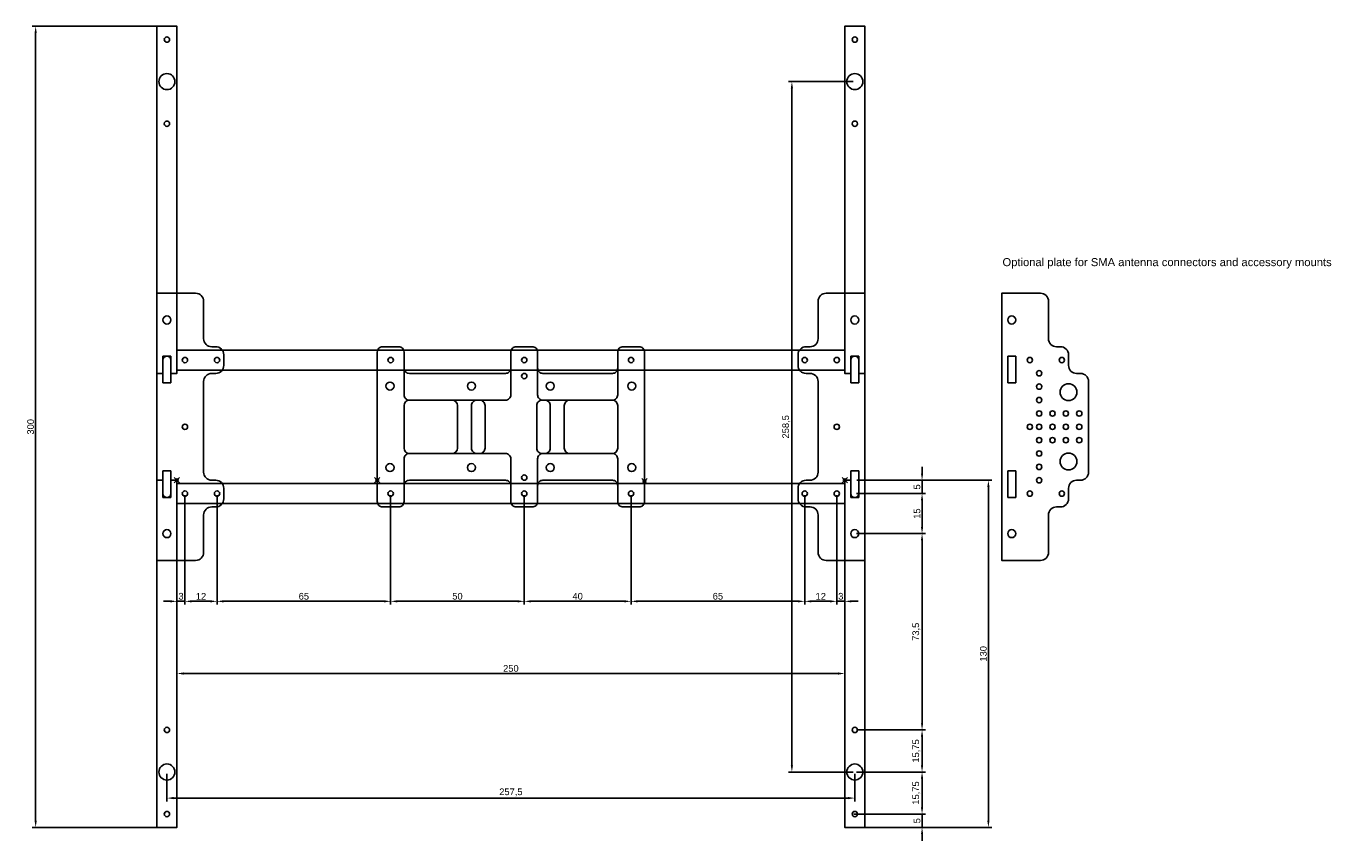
# Model space of a CAD drawing. Header units: millimetres. Extents: x -49 to 442, y -5 to 300.
import ezdxf

# ---------------------------------------------------------------- set-up
doc = ezdxf.new("R2010")
doc.units = ezdxf.units.MM
doc.header["$PDMODE"] = 35
for name, color, linetype in [('arms', 3, 'Continuous'), ('body', 5, 'Continuous'), ('bottom', 6, 'Continuous'), ('bottom_int', 4, 'Continuous'), ('Construction', 9, 'Continuous'), ('inner', 5, 'Continuous')]:
    doc.layers.add(name, color=color, linetype=linetype)
doc.styles.get("Standard").update_dxf_attribs({"font": 'Arial Regular.ttf'})
doc.dimstyles.new('ISO-25', dxfattribs={"dimtxt": 2.5, "dimasz": 2.5, "dimexe": 1.25, "dimexo": 0.625, "dimtad": 1, "dimtxsty": 'Standard', "dimcen": 2.5, "dimadec": 0, "dimazin": 0, "dimtfac": 1, "dimtmove": 0, "dimatfit": 3, "dimfxl": 1, "dimarcsym": 0})

# ---------------------------------------------------------------- blocks, each defined once
blk = doc.blocks.new('*D4')
at = {"layer": 'body', "color": 0, "lineweight": -2, "transparency": 16777216}
for p, q in [((6.88, 300), (-46.64, 300)), ((-45.39, 2.5), (-45.39, 297.5)), ((6.88, 0), (-46.64, 0))]:
    blk.add_line(p, q, dxfattribs=at)
at = {"layer": 'body', "color": 0, "transparency": 16777216}
for points in [[(-45.8, 297.5), (-44.97, 297.5), (-45.39, 300)], [(-45.8, 2.5), (-44.97, 2.5), (-45.39, 0)]]:
    blk.add_solid(points, dxfattribs=at)
at = {"layer": 'body', "color": 0, "transparency": 16777216, "insert": (-47.28, 150), "char_height": 2.5, "attachment_point": 5, "rotation": 90}
blk.add_mtext('300', dxfattribs=at)
blk = doc.blocks.new('*D7')
at = {"layer": 'Construction', "color": 0, "lineweight": -2, "transparency": 16777216}
for p, q in [((260.62, 279.25), (236.45, 279.25)), ((237.7, 276.75), (237.7, 23.25)), ((260.62, 20.75), (236.45, 20.75))]:
    blk.add_line(p, q, dxfattribs=at)
at = {"layer": 'Construction', "color": 0, "transparency": 16777216}
for points in [[(237.28, 276.75), (238.11, 276.75), (237.7, 279.25)], [(237.28, 23.25), (238.11, 23.25), (237.7, 20.75)]]:
    blk.add_solid(points, dxfattribs=at)
at = {"layer": 'Construction', "color": 0, "transparency": 16777216, "insert": (235.57, 150), "char_height": 2.5, "attachment_point": 5, "rotation": 90}
blk.add_mtext('258,5', dxfattribs=at)
blk = doc.blocks.new('*D8')
at = {"layer": 'Construction', "color": 0, "lineweight": -2, "transparency": 16777216}
for p, q in [((3.75, 20.12), (3.75, 9.73)), ((261.25, 20.12), (261.25, 9.73)), ((6.25, 10.98), (258.75, 10.98))]:
    blk.add_line(p, q, dxfattribs=at)
at = {"layer": 'Construction', "color": 0, "transparency": 16777216}
for points in [[(6.25, 11.4), (6.25, 10.56), (3.75, 10.98)], [(258.75, 11.4), (258.75, 10.56), (261.25, 10.98)]]:
    blk.add_solid(points, dxfattribs=at)
at = {"layer": 'Construction', "color": 0, "transparency": 16777216, "insert": (132.5, 13.11), "char_height": 2.5, "attachment_point": 5}
blk.add_mtext('257,5', dxfattribs=at)
blk = doc.blocks.new('*D14')
at = {"layer": 'Construction', "color": 0, "lineweight": -2, "transparency": 16777216}
for p, q in [((286.42, 7.5), (286.42, 10)), ((260.88, 5), (287.67, 5)), ((286.42, 0), (286.42, 5)), ((261.88, 0), (287.67, 0)), ((286.42, -2.5), (286.42, -5))]:
    blk.add_line(p, q, dxfattribs=at)
at = {"layer": 'Construction', "color": 0, "transparency": 16777216}
for points in [[(286.01, 7.5), (286.84, 7.5), (286.42, 5)], [(286.01, -2.5), (286.84, -2.5), (286.42, 0)]]:
    blk.add_solid(points, dxfattribs=at)
at = {"layer": 'Construction', "color": 0, "transparency": 16777216, "insert": (284.53, 2.5), "char_height": 2.5, "attachment_point": 5, "rotation": 90}
blk.add_mtext('5', dxfattribs=at)
blk = doc.blocks.new('*D15')
at = {"layer": 'Construction', "color": 0, "lineweight": -2, "transparency": 16777216}
for p, q in [((261.88, 20.75), (287.67, 20.75)), ((286.42, 7.5), (286.42, 18.25)), ((260.88, 5), (287.67, 5))]:
    blk.add_line(p, q, dxfattribs=at)
at = {"layer": 'Construction', "color": 0, "transparency": 16777216}
for points in [[(286.01, 18.25), (286.84, 18.25), (286.42, 20.75)], [(286.01, 7.5), (286.84, 7.5), (286.42, 5)]]:
    blk.add_solid(points, dxfattribs=at)
at = {"layer": 'Construction', "color": 0, "transparency": 16777216, "insert": (284.29, 12.88), "char_height": 2.5, "attachment_point": 5, "rotation": 90}
blk.add_mtext('15,75', dxfattribs=at)
blk = doc.blocks.new('*D16')
at = {"layer": 'Construction', "color": 0, "lineweight": -2, "transparency": 16777216}
for p, q in [((261.88, 36.5), (287.67, 36.5)), ((286.42, 23.25), (286.42, 34)), ((261.88, 20.75), (287.67, 20.75))]:
    blk.add_line(p, q, dxfattribs=at)
at = {"layer": 'Construction', "color": 0, "transparency": 16777216}
for points in [[(286.01, 34), (286.84, 34), (286.42, 36.5)], [(286.01, 23.25), (286.84, 23.25), (286.42, 20.75)]]:
    blk.add_solid(points, dxfattribs=at)
at = {"layer": 'Construction', "color": 0, "transparency": 16777216, "insert": (284.29, 28.63), "char_height": 2.5, "attachment_point": 5, "rotation": 90}
blk.add_mtext('15,75', dxfattribs=at)
blk = doc.blocks.new('*D17')
at = {"layer": 'Construction', "color": 0, "lineweight": -2, "transparency": 16777216}
for p, q in [((261.88, 110), (287.67, 110)), ((286.42, 39), (286.42, 107.5)), ((261.88, 36.5), (287.67, 36.5))]:
    blk.add_line(p, q, dxfattribs=at)
at = {"layer": 'Construction', "color": 0, "transparency": 16777216}
for points in [[(286.01, 107.5), (286.84, 107.5), (286.42, 110)], [(286.01, 39), (286.84, 39), (286.42, 36.5)]]:
    blk.add_solid(points, dxfattribs=at)
at = {"layer": 'Construction', "color": 0, "transparency": 16777216, "insert": (284.29, 73.25), "char_height": 2.5, "attachment_point": 5, "rotation": 90}
blk.add_mtext('73,5', dxfattribs=at)
blk = doc.blocks.new('*D18')
at = {"layer": 'Construction', "color": 0, "lineweight": -2, "transparency": 16777216}
for p, q in [((261.88, 125), (287.67, 125)), ((286.42, 112.5), (286.42, 122.5)), ((261.88, 110), (287.67, 110))]:
    blk.add_line(p, q, dxfattribs=at)
at = {"layer": 'Construction', "color": 0, "transparency": 16777216}
for points in [[(286.01, 122.5), (286.84, 122.5), (286.42, 125)], [(286.01, 112.5), (286.84, 112.5), (286.42, 110)]]:
    blk.add_solid(points, dxfattribs=at)
at = {"layer": 'Construction', "color": 0, "transparency": 16777216, "insert": (284.53, 117.5), "char_height": 2.5, "attachment_point": 5, "rotation": 90}
blk.add_mtext('15', dxfattribs=at)
blk = doc.blocks.new('*D19')
at = {"layer": 'Construction', "color": 0, "lineweight": -2, "transparency": 16777216}
for p, q in [((286.42, 132.5), (286.42, 135)), ((264.5, 130), (287.67, 130)), ((286.42, 125), (286.42, 130)), ((261.88, 125), (287.67, 125)), ((286.42, 122.5), (286.42, 120))]:
    blk.add_line(p, q, dxfattribs=at)
at = {"layer": 'Construction', "color": 0, "transparency": 16777216}
for points in [[(286.01, 132.5), (286.84, 132.5), (286.42, 130)], [(286.01, 122.5), (286.84, 122.5), (286.42, 125)]]:
    blk.add_solid(points, dxfattribs=at)
at = {"layer": 'Construction', "color": 0, "transparency": 16777216, "insert": (284.53, 127.5), "char_height": 2.5, "attachment_point": 5, "rotation": 90}
blk.add_mtext('5', dxfattribs=at)
blk = doc.blocks.new('*D20')
at = {"layer": 'Construction', "color": 0, "lineweight": -2, "transparency": 16777216}
for p, q in [((7.5, 124.38), (7.5, 83.41)), ((10.5, 124.38), (10.5, 83.41)), ((5, 84.66), (2.5, 84.66)), ((7.5, 84.66), (10.5, 84.66)), ((13, 84.66), (15.5, 84.66))]:
    blk.add_line(p, q, dxfattribs=at)
at = {"layer": 'Construction', "color": 0, "transparency": 16777216}
for points in [[(5, 85.07), (5, 84.24), (7.5, 84.66)], [(13, 85.07), (13, 84.24), (10.5, 84.66)]]:
    blk.add_solid(points, dxfattribs=at)
at = {"layer": 'Construction', "color": 0, "transparency": 16777216, "insert": (9, 86.55), "char_height": 2.5, "attachment_point": 5}
blk.add_mtext('3', dxfattribs=at)
blk = doc.blocks.new('*D21')
at = {"layer": 'Construction', "color": 0, "lineweight": -2, "transparency": 16777216}
for p, q in [((10.5, 124.38), (10.5, 83.41)), ((22.5, 124.38), (22.5, 83.41)), ((13, 84.66), (20, 84.66))]:
    blk.add_line(p, q, dxfattribs=at)
at = {"layer": 'Construction', "color": 0, "transparency": 16777216}
for points in [[(13, 85.07), (13, 84.24), (10.5, 84.66)], [(20, 85.07), (20, 84.24), (22.5, 84.66)]]:
    blk.add_solid(points, dxfattribs=at)
at = {"layer": 'Construction', "color": 0, "transparency": 16777216, "insert": (16.5, 86.53), "char_height": 2.5, "attachment_point": 5}
blk.add_mtext('12', dxfattribs=at)
blk = doc.blocks.new('*D22')
at = {"layer": 'Construction', "color": 0, "lineweight": -2, "transparency": 16777216}
for p, q in [((22.5, 124.38), (22.5, 83.41)), ((87.5, 124.38), (87.5, 83.41)), ((25, 84.66), (85, 84.66))]:
    blk.add_line(p, q, dxfattribs=at)
at = {"layer": 'Construction', "color": 0, "transparency": 16777216}
for points in [[(25, 85.07), (25, 84.24), (22.5, 84.66)], [(85, 85.07), (85, 84.24), (87.5, 84.66)]]:
    blk.add_solid(points, dxfattribs=at)
at = {"layer": 'Construction', "color": 0, "transparency": 16777216, "insert": (55, 86.55), "char_height": 2.5, "attachment_point": 5}
blk.add_mtext('65', dxfattribs=at)
blk = doc.blocks.new('*D23')
at = {"layer": 'Construction', "color": 0, "lineweight": -2, "transparency": 16777216}
for p, q in [((87.5, 124.38), (87.5, 83.41)), ((137.5, 124.38), (137.5, 83.41)), ((90, 84.66), (135, 84.66))]:
    blk.add_line(p, q, dxfattribs=at)
at = {"layer": 'Construction', "color": 0, "transparency": 16777216}
for points in [[(90, 85.07), (90, 84.24), (87.5, 84.66)], [(135, 85.07), (135, 84.24), (137.5, 84.66)]]:
    blk.add_solid(points, dxfattribs=at)
at = {"layer": 'Construction', "color": 0, "transparency": 16777216, "insert": (112.5, 86.55), "char_height": 2.5, "attachment_point": 5}
blk.add_mtext('50', dxfattribs=at)
blk = doc.blocks.new('*D24')
at = {"layer": 'Construction', "color": 0, "lineweight": -2, "transparency": 16777216}
for p, q in [((137.5, 124.38), (137.5, 83.41)), ((177.5, 124.38), (177.5, 83.41)), ((140, 84.66), (175, 84.66))]:
    blk.add_line(p, q, dxfattribs=at)
at = {"layer": 'Construction', "color": 0, "transparency": 16777216}
for points in [[(140, 85.07), (140, 84.24), (137.5, 84.66)], [(175, 85.07), (175, 84.24), (177.5, 84.66)]]:
    blk.add_solid(points, dxfattribs=at)
at = {"layer": 'Construction', "color": 0, "transparency": 16777216, "insert": (157.5, 86.55), "char_height": 2.5, "attachment_point": 5}
blk.add_mtext('40', dxfattribs=at)
blk = doc.blocks.new('*D25')
at = {"layer": 'Construction', "color": 0, "lineweight": -2, "transparency": 16777216}
for p, q in [((177.5, 124.38), (177.5, 83.41)), ((242.5, 124.38), (242.5, 83.41)), ((180, 84.66), (240, 84.66))]:
    blk.add_line(p, q, dxfattribs=at)
at = {"layer": 'Construction', "color": 0, "transparency": 16777216}
for points in [[(180, 85.07), (180, 84.24), (177.5, 84.66)], [(240, 85.07), (240, 84.24), (242.5, 84.66)]]:
    blk.add_solid(points, dxfattribs=at)
at = {"layer": 'Construction', "color": 0, "transparency": 16777216, "insert": (210, 86.55), "char_height": 2.5, "attachment_point": 5}
blk.add_mtext('65', dxfattribs=at)
blk = doc.blocks.new('*D26')
at = {"layer": 'Construction', "color": 0, "lineweight": -2, "transparency": 16777216}
for p, q in [((242.5, 124.38), (242.5, 83.41)), ((254.5, 124.38), (254.5, 83.41)), ((245, 84.66), (252, 84.66))]:
    blk.add_line(p, q, dxfattribs=at)
at = {"layer": 'Construction', "color": 0, "transparency": 16777216}
for points in [[(245, 85.07), (245, 84.24), (242.5, 84.66)], [(252, 85.07), (252, 84.24), (254.5, 84.66)]]:
    blk.add_solid(points, dxfattribs=at)
at = {"layer": 'Construction', "color": 0, "transparency": 16777216, "insert": (248.5, 86.53), "char_height": 2.5, "attachment_point": 5}
blk.add_mtext('12', dxfattribs=at)
blk = doc.blocks.new('*D27')
at = {"layer": 'Construction', "color": 0, "lineweight": -2, "transparency": 16777216}
for p, q in [((254.5, 124.38), (254.5, 83.41)), ((257.5, 124.38), (257.5, 83.41)), ((252, 84.66), (249.5, 84.66)), ((254.5, 84.66), (257.5, 84.66)), ((260, 84.66), (262.5, 84.66))]:
    blk.add_line(p, q, dxfattribs=at)
at = {"layer": 'Construction', "color": 0, "transparency": 16777216}
for points in [[(252, 85.07), (252, 84.24), (254.5, 84.66)], [(260, 85.07), (260, 84.24), (257.5, 84.66)]]:
    blk.add_solid(points, dxfattribs=at)
at = {"layer": 'Construction', "color": 0, "transparency": 16777216, "insert": (256, 86.55), "char_height": 2.5, "attachment_point": 5}
blk.add_mtext('3', dxfattribs=at)
blk = doc.blocks.new('*D28')
at = {"layer": 'Construction', "color": 0, "lineweight": -2, "transparency": 16777216}
for p, q in [((7.5, 124.38), (7.5, 56.38)), ((257.5, 124.38), (257.5, 56.38)), ((10, 57.63), (255, 57.63))]:
    blk.add_line(p, q, dxfattribs=at)
at = {"layer": 'Construction', "color": 0, "transparency": 16777216}
for points in [[(10, 58.04), (10, 57.21), (7.5, 57.63)], [(255, 58.04), (255, 57.21), (257.5, 57.63)]]:
    blk.add_solid(points, dxfattribs=at)
at = {"layer": 'Construction', "color": 0, "transparency": 16777216, "insert": (132.5, 59.52), "char_height": 2.5, "attachment_point": 5}
blk.add_mtext('250', dxfattribs=at)
blk = doc.blocks.new('*D29')
at = {"layer": 'Construction', "color": 0, "lineweight": -2, "transparency": 16777216}
for p, q in [((262, 130), (312.5, 130)), ((311.25, 2.5), (311.25, 127.5)), ((262.5, 0), (312.5, 0))]:
    blk.add_line(p, q, dxfattribs=at)
at = {"layer": 'Construction', "color": 0, "transparency": 16777216}
for points in [[(310.84, 127.5), (311.67, 127.5), (311.25, 130)], [(310.84, 2.5), (311.67, 2.5), (311.25, 0)]]:
    blk.add_solid(points, dxfattribs=at)
at = {"layer": 'Construction', "color": 0, "transparency": 16777216, "insert": (309.36, 65), "char_height": 2.5, "attachment_point": 5, "rotation": 90}
blk.add_mtext('130', dxfattribs=at)

msp = doc.modelspace()

# ---------------------------------------------------------------- linework, layer by layer
at = {"layer": 'arms'}
for p, q in [((2.25, 175), (2.25, 170)), ((5.25, 175), (5.25, 170)), ((259.75, 175), (259.75, 170)), ((262.75, 175), (262.75, 170)), ((2.25, 125), (2.25, 130)), ((5.25, 125), (5.25, 130)), ((259.75, 125), (259.75, 130)), ((262.75, 125), (262.75, 130))]:
    msp.add_line(p, q, dxfattribs=at)
for points in [[(5.25, 170), (7.5, 170), (7.5, 300), (0, 300), (0, 170), (2.25, 170)], [(262.75, 170), (265, 170), (265, 300), (257.5, 300), (257.5, 170), (259.75, 170)], [(2.25, 130), (0, 130), (0, 0), (7.5, 0), (7.5, 130), (5.25, 130)], [(259.75, 130), (257.5, 130), (257.5, 0), (265, 0), (265, 130), (262.75, 130)]]:
    msp.add_lwpolyline(points, dxfattribs=at)
for points in [[(7.5, 178.75), (257.5, 178.75), (257.5, 171.25), (7.5, 171.25)], [(7.5, 128.75), (257.5, 128.75), (257.5, 121.25), (7.5, 121.25)]]:
    msp.add_lwpolyline(points, close=True, dxfattribs=at)
for centre, radius in [((3.75, 295), 1), ((3.75, 295), 1), ((261.25, 295), 1), ((261.25, 295), 1), ((3.75, 279.25), 3), ((261.25, 279.25), 3), ((3.75, 263.5), 1), ((261.25, 263.5), 1), ((3.75, 190), 1.5), ((261.25, 190), 1.5), ((10.5, 175), 1), ((22.5, 175), 1), ((87.5, 175), 1), ((137.5, 175), 1), ((177.5, 175), 1), ((242.5, 175), 1), ((254.5, 175), 1), ((10.5, 125), 1), ((22.5, 125), 1), ((87.5, 125), 1), ((137.5, 125), 1), ((177.5, 125), 1), ((242.5, 125), 1), ((254.5, 125), 1), ((3.75, 110), 1.5), ((261.25, 110), 1.5), ((3.75, 36.5), 1), ((261.25, 36.5), 1), ((3.75, 20.75), 3), ((261.25, 20.75), 3), ((3.75, 5), 1), ((3.75, 5), 1), ((261.25, 5), 1), ((261.25, 5), 1)]:
    msp.add_circle(centre, radius, dxfattribs=at)
for centre, start, end in [((3.75, 175), 0, 180), ((261.25, 175), 0, 180), ((3.75, 125), 180, 0), ((261.25, 125), 180, 0)]:
    msp.add_arc(centre, 1.5, start, end, dxfattribs=at)
at = {"layer": 'body'}
for p, q in [((2.25, 166.5), (2.25, 176.5)), ((2.25, 176.5), (5.25, 176.5)), ((5.25, 176.5), (5.25, 166.5)), ((262.75, 176.5), (259.75, 176.5)), ((259.75, 176.5), (259.75, 166.5)), ((262.75, 166.5), (262.75, 176.5)), ((318.5, 166.5), (318.5, 176.5)), ((318.5, 176.5), (321.5, 176.5)), ((321.5, 176.5), (321.5, 166.5)), ((341.25, 173), (341.25, 173)), ((5.25, 166.5), (2.25, 166.5)), ((259.75, 166.5), (262.75, 166.5)), ((321.5, 166.5), (318.5, 166.5)), ((92.5, 158), (92.5, 142)), ((110.5, 160), (94.5, 160)), ((112.5, 158), (112.5, 142)), ((152.5, 158), (152.5, 142)), ((170.5, 160), (154.5, 160)), ((172.5, 158), (172.5, 142)), ((94.5, 140), (110.5, 140)), ((154.5, 140), (170.5, 140)), ((2.25, 133.5), (2.25, 123.5)), ((5.25, 133.5), (2.25, 133.5)), ((5.25, 123.5), (5.25, 133.5)), ((259.75, 123.5), (259.75, 133.5)), ((259.75, 133.5), (262.75, 133.5)), ((262.75, 133.5), (262.75, 123.5)), ((318.5, 133.5), (318.5, 123.5)), ((321.5, 133.5), (318.5, 133.5)), ((321.5, 123.5), (321.5, 133.5)), ((2.25, 123.5), (5.25, 123.5)), ((262.75, 123.5), (259.75, 123.5)), ((318.5, 123.5), (321.5, 123.5)), ((341.25, 127), (341.25, 127))]:
    msp.add_line(p, q, dxfattribs=at)
for points in [[(20.5, 180, -0.4142136), (17.5, 183), (17.5, 197, 0.4142136), (14.5, 200), (0, 200), (0, 100), (14.5, 100, 0.4142136), (17.5, 103), (17.5, 117, -0.4142136), (20.5, 120), (22, 120, 0.4142136), (25, 123), (25, 127, 0.4142136), (22, 130), (20.5, 130, -0.4142136), (17.5, 133), (17.5, 167, -0.4142136), (20.5, 170), (22, 170, 0.4142136), (25, 173), (25, 177, 0.4142136), (22, 180), (20.5, 180)], [(244.5, 120, -0.4142136), (247.5, 117), (247.5, 103, 0.4142136), (250.5, 100), (265, 100), (265, 200), (250.5, 200, 0.4142136), (247.5, 197), (247.5, 183, -0.4142136), (244.5, 180), (243, 180, 0.4142136), (240, 177), (240, 173, 0.4142136), (243, 170), (244.5, 170, -0.4142136), (247.5, 167), (247.5, 133, -0.4142136), (244.5, 130), (243, 130, 0.4142136), (240, 127), (240, 123, 0.4142136), (243, 120), (244.5, 120)], [(82.5, 170), (82.5, 178, -0.4142136), (84.5, 180), (90.5, 180, -0.4142136), (92.5, 178), (92.5, 172, 0.4142136), (94.5, 170), (130.5, 170, 0.4142136), (132.5, 172), (132.5, 178, -0.4142136), (134.5, 180), (140.5, 180, -0.4142136), (142.5, 178), (142.5, 172, 0.4142136), (144.5, 170), (170.5, 170, 0.4142136), (172.5, 172), (172.5, 178, -0.4142136), (174.5, 180), (180.5, 180, -0.4142136), (182.5, 178), (182.5, 170), (182.5, 130), (182.5, 122, -0.4142136), (180.5, 120), (174.5, 120, -0.4142136), (172.5, 122), (172.5, 128, 0.4142136), (170.5, 130), (144.5, 130, 0.4142136), (142.5, 128), (142.5, 122, -0.4142136), (140.5, 120), (134.5, 120, -0.4142136), (132.5, 122), (132.5, 128, 0.4142136), (130.5, 130), (94.5, 130, 0.4142136), (92.5, 128), (92.5, 122, -0.4142136), (90.5, 120), (84.5, 120, -0.4142136), (82.5, 122), (82.5, 130), (82.5, 170)]]:
    msp.add_lwpolyline(points, format="xyb", dxfattribs=at)
for points in [[(344.25, 170, -0.4142136), (341.25, 173), (341.25, 177, 0.4142136), (338.25, 180), (336.75, 180, -0.4142136), (333.75, 183), (333.75, 197, 0.4142136), (330.75, 200), (316.25, 200), (316.25, 100), (330.75, 100, 0.4142136), (333.75, 103), (333.75, 117, -0.4142136), (336.75, 120), (338.25, 120, 0.4142136), (341.25, 123), (341.25, 127, -0.4142136), (344.25, 130), (345.75, 130, 0.4142136), (348.75, 133), (348.75, 167, 0.4142136), (345.75, 170)], [(119.75, 160), (120.828, 160, -0.4142136), (122.828, 158), (122.828, 142, -0.4142136), (120.828, 140), (119.75, 140, -0.4142136), (117.75, 142), (117.75, 158, -0.4142136)], [(144.172, 160), (145.25, 160, -0.4142136), (147.25, 158), (147.25, 142, -0.4142136), (145.25, 140), (144.172, 140, -0.4142136), (142.172, 142), (142.172, 158, -0.4142136)]]:
    msp.add_lwpolyline(points, format="xyb", close=True, dxfattribs=at)
msp.add_lwpolyline([(348.75, 143), (348.75, 157)], dxfattribs=at)
for centre, radius in [((3.75, 190), 1.5), ((261.25, 190), 1.5), ((320, 190), 1.5), ((10.5, 175), 1), ((22.5, 175), 1), ((87.5, 175), 1), ((137.5, 175), 1), ((177.5, 175), 1), ((242.5, 175), 1), ((254.5, 175), 1), ((137.5, 169), 1), ((87.25, 165.25), 1.5), ((117.75, 165.25), 1.5), ((147.25, 165.25), 1.5), ((177.75, 165.25), 1.5), ((10.5, 150), 1), ((254.5, 150), 1), ((87.25, 134.75), 1.5), ((117.75, 134.75), 1.5), ((147.25, 134.75), 1.5), ((177.75, 134.75), 1.5), ((137.5, 131), 1), ((10.5, 125), 1), ((22.5, 125), 1), ((87.5, 125), 1), ((137.5, 125), 1), ((177.5, 125), 1), ((242.5, 125), 1), ((254.5, 125), 1), ((3.75, 110), 1.5), ((261.25, 110), 1.5), ((320, 110), 1.5)]:
    msp.add_circle(centre, radius, dxfattribs=at)
for centre, start, end in [((94.5, 158), 90, 180), ((110.5, 158), 0, 90), ((154.5, 158), 90, 180), ((170.5, 158), 0, 90), ((94.5, 142), 180, 270), ((110.5, 142), 270, 0), ((154.5, 142), 180, 270), ((170.5, 142), 270, 0)]:
    msp.add_arc(centre, 2, start, end, dxfattribs=at)
at = {"layer": 'bottom'}
msp.add_lwpolyline([(82.5, 170), (82.5, 178, -0.4142136), (84.5, 180), (90.5, 180, -0.4142136), (92.5, 178), (92.5, 162, 0.4142136), (94.5, 160), (130.5, 160, 0.4142136), (132.5, 162), (132.5, 178, -0.4142136), (134.5, 180), (140.5, 180, -0.4142136), (142.5, 178), (142.5, 162, 0.4142136), (144.5, 160), (170.5, 160, 0.4142136), (172.5, 162), (172.5, 178, -0.4142136), (174.5, 180), (180.5, 180, -0.4142136), (182.5, 178), (182.5, 170), (182.5, 130), (182.5, 122, -0.4142136), (180.5, 120), (174.5, 120, -0.4142136), (172.5, 122), (172.5, 138, 0.4142136), (170.5, 140), (144.5, 140, 0.4142136), (142.5, 138), (142.5, 122, -0.4142136), (140.5, 120), (134.5, 120, -0.4142136), (132.5, 122), (132.5, 138, 0.4142136), (130.5, 140), (94.5, 140, 0.4142136), (92.5, 138), (92.5, 122, -0.4142136), (90.5, 120), (84.5, 120, -0.4142136), (82.5, 122), (82.5, 130), (82.5, 170)], format="xyb", dxfattribs=at)
at = {"layer": 'bottom_int'}
for centre, radius in [((87.5, 175), 1), ((137.5, 175), 1), ((177.5, 175), 1), ((137.5, 169), 1), ((87.25, 165.25), 1.5), ((177.75, 165.25), 1.5), ((87.25, 134.75), 1.5), ((177.75, 134.75), 1.5), ((137.5, 131), 1), ((87.5, 125), 1), ((137.5, 125), 1), ((177.5, 125), 1)]:
    msp.add_circle(centre, radius, dxfattribs=at)
at = {"layer": 'Construction'}
for p in [(7.5, 130), (82.5, 130), (182.5, 129.687), (257.5, 130)]:
    msp.add_point(p, dxfattribs=at)
at = {"layer": 'inner'}
for centre, radius in [((326.75, 175), 1), ((338.75, 175), 1), ((330.25, 170.059), 1), ((330.25, 165.039), 1), ((341.25, 163), 3.15), ((330.25, 160.02), 1), ((330.25, 155), 1), ((335.25, 155), 1), ((340.25, 155), 1), ((345.25, 155), 1), ((326.75, 150), 1), ((330.25, 150), 1), ((335.25, 150), 1), ((340.25, 150), 1), ((345.25, 150), 1), ((330.25, 145), 1), ((335.25, 145), 1), ((340.25, 145), 1), ((345.25, 145), 1), ((330.25, 140), 1), ((341.25, 137), 3.15), ((330.25, 135), 1), ((330.25, 130), 1), ((326.75, 125), 1), ((338.75, 125), 1)]:
    msp.add_circle(centre, radius, dxfattribs=at)

# ---------------------------------------------------------------- texts
at = {"layer": 'Construction'}
msp.add_text('Optional plate for SMA antenna connectors and accessory mounts', height=3, dxfattribs=at).set_placement((316.525, 210.164))

# ---------------------------------------------------------------- dimensions: what is measured, and where the dimension line sits
at = {"layer": 'body'}
dim = msp.add_linear_dim(base=(-45.387, 300), p1=(7.5, 0), p2=(7.5, 300), angle=90, dimstyle='ISO-25', dxfattribs=at)
dim.commit()
dim.dimension.update_dxf_attribs({"geometry": '*D4', "text_midpoint": (-47.279, 150)})
at = {"layer": 'Construction'}
for base, p1, p2, picture, middle in [((237.698, 20.75), (261.25, 279.25), (261.25, 20.75), '*D7', (235.567, 150)), ((311.253, 130), (261.875, 0), (261.371, 130), '*D29', (309.36, 65)), ((286.422, 5), (261.25, 0), (260.25, 5), '*D14', (284.53, 2.5))]:
    dim = msp.add_linear_dim(base=base, p1=p1, p2=p2, angle=90, dimstyle='ISO-25', dxfattribs=at)
    dim.commit()
    dim.dimension.update_dxf_attribs({"geometry": picture, "text_midpoint": middle})
for base, p1, p2, picture, middle in [((286.422, 130), (261.25, 125), (263.875, 130), '*D19', (284.53, 127.5)), ((286.422, 125), (261.25, 110), (261.25, 125), '*D18', (284.53, 117.5)), ((286.422, 110), (261.25, 36.5), (261.25, 110), '*D17', (284.292, 73.25)), ((286.422, 36.5), (261.25, 20.75), (261.25, 36.5), '*D16', (284.292, 28.625)), ((286.422, 20.75), (260.25, 5), (261.25, 20.75), '*D15', (284.292, 12.875))]:
    dim = msp.add_linear_dim(base=base, p1=p1, p2=p2, angle=90, dimstyle='ISO-25', override={"dimtmove": 1}, dxfattribs=at)
    dim.commit()
    dim.dimension.update_dxf_attribs({"geometry": picture, "text_midpoint": middle})
for base, p1, p2, picture, middle in [((10.5, 84.657), (7.5, 125), (10.5, 125), '*D20', (9, 86.549)), ((257.5, 57.626), (7.5, 125), (257.5, 125), '*D28', (132.5, 59.518)), ((261.25, 10.981), (3.75, 20.75), (261.25, 20.75), '*D8', (132.5, 13.112))]:
    dim = msp.add_linear_dim(base=base, p1=p1, p2=p2, dimstyle='ISO-25', dxfattribs=at)
    dim.commit()
    dim.dimension.update_dxf_attribs({"geometry": picture, "text_midpoint": middle})
for base, p1, p2, picture, middle in [((22.5, 84.657), (10.5, 125), (22.5, 125), '*D21', (16.5, 86.532)), ((87.5, 84.657), (22.5, 125), (87.5, 125), '*D22', (55, 86.549)), ((137.5, 84.657), (87.5, 125), (137.5, 125), '*D23', (112.5, 86.549)), ((177.5, 84.657), (137.5, 125), (177.5, 125), '*D24', (157.5, 86.549)), ((242.5, 84.657), (177.5, 125), (242.5, 125), '*D25', (210, 86.549)), ((254.5, 84.657), (242.5, 125), (254.5, 125), '*D26', (248.5, 86.532)), ((257.5, 84.657), (254.5, 125), (257.5, 125), '*D27', (256, 86.549))]:
    dim = msp.add_linear_dim(base=base, p1=p1, p2=p2, dimstyle='ISO-25', override={"dimtmove": 1}, dxfattribs=at)
    dim.commit()
    dim.dimension.update_dxf_attribs({"geometry": picture, "text_midpoint": middle})

doc.saveas('drawing.dxf')
